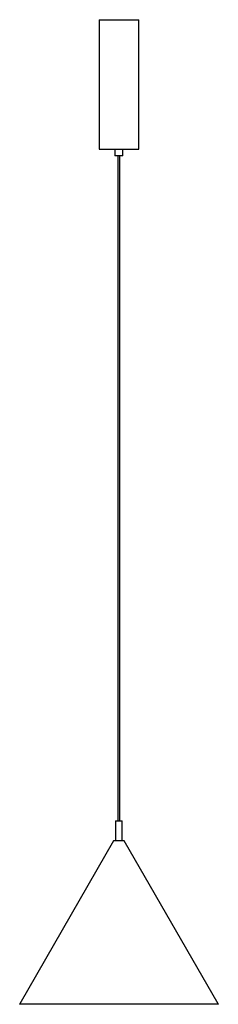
# Model space of a CAD drawing. Header units: millimetres. Extents: x -156 to 143, y -897 to 584.
import ezdxf

# ---------------------------------------------------------------- set-up
doc = ezdxf.new("R2010")
doc.units = ezdxf.units.MM

msp = doc.modelspace()

# ---------------------------------------------------------------- linework, layer by layer
at = {"color": 7, "linetype": 'Continuous', "lineweight": 25}
for p, q in [((-36.9, 583.6), (-36.9, 388.6)), ((-36.9, 583.6), (23.1, 583.6)), ((23.1, 388.6), (23.1, 583.6)), ((-36.9, 388.6), (23.1, 388.6)), ((-12.9, 388.6), (-12.9, 378.6)), ((-0.9, 378.6), (-0.9, 388.6)), ((-0.9, 378.6), (-12.9, 378.6)), ((-8.4, 378.6), (-8.4, -621.4)), ((-5.4, -621.4), (-5.4, 378.6)), ((-11.9, -621.4), (-11.9, -651.4)), ((-11.9, -621.4), (-1.9, -621.4)), ((-1.9, -651.4), (-1.9, -621.4)), ((-14.9, -651.4), (-156.4, -896.6)), ((1.1, -651.4), (-14.9, -651.4)), ((142.7, -896.6), (1.1, -651.4)), ((142.3, -897.4), (-156, -897.4))]:
    msp.add_line(p, q, dxfattribs=at)
at = {"color": 8, "linetype": 'Continuous', "lineweight": 25}
msp.add_line((-156.4, -896.6), (142.7, -896.6), dxfattribs=at)
at = {"color": 7, "linetype": 'Continuous', "lineweight": 25}
for centre, start, end in [((-156, -896.9), 150, 270), ((142.3, -896.9), 270, 30)]:
    msp.add_arc(centre, 0.5, start, end, dxfattribs=at)

doc.saveas('drawing.dxf')
